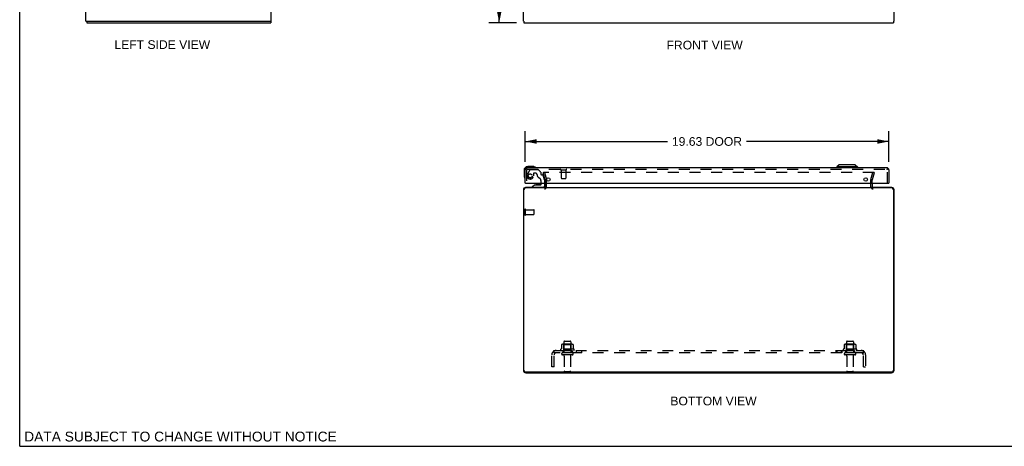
# Model space of a CAD drawing. Header units: inches. Extents: x 0 to 106, y 0 to 69.
# Tile 1 of 3: x 0 to 53, y 0 to 23. Entities that reach past the tile are written whole.
import ezdxf

# ---------------------------------------------------------------- set-up
doc = ezdxf.new("R2010")
doc.units = ezdxf.units.IN
doc.header["$LTSCALE"] = 5.84375
doc.header["$MEASUREMENT"] = 0
doc.linetypes.add('HIDDEN', pattern=[0.2, 0.1, -0.1])
doc.layers.get('0').update_dxf_attribs({"linetype": 'CONTINUOUS'})
for name, color, linetype in [('DEFAULT_2', 8, 'HIDDEN'), ('DIMENSIONS', 7, 'CONTINUOUS'), ('DOOR_ASSEMBLY', 7, 'CONTINUOUS'), ('SUBPANEL', 7, 'CONTINUOUS')]:
    doc.layers.add(name, color=color, linetype=linetype)
doc.styles.get("Standard").update_dxf_attribs({"font": 'arial.ttf'})
doc.dimstyles.new('DIMSTYLE_1', dxfattribs={"dimtxt": 0.46875, "dimasz": 0.625, "dimexe": 0.09, "dimexo": 0.07, "dimgap": 0.0375, "dimtad": 0, "dimtih": 1, "dimtoh": 1, "dimzin": 4, "dimdsep": 46, "dimtxsty": 'Standard', "dimblk": '_FILLED', "dimblk1": '_FILLED', "dimblk2": '_FILLED', "dimcen": 0.09, "dimadec": 3, "dimazin": 1, "dimtfac": 1, "dimtdec": 3, "dimtofl": 0, "dimtmove": 0, "dimatfit": 3, "dimldrblk": '_FILLED', "dimfxl": 0, "dimtolj": 1, "dimtzin": 4, "dimarcsym": 0})

# ---------------------------------------------------------------- blocks, each defined once
blk = doc.blocks.new('_FILLED')
at = {"color": 0, "linetype": 'ByBlock'}
blk.add_solid([(0, 0), (-1, 0.2), (-1, -0.2)], dxfattribs=at)
blk = doc.blocks.new('*D2')
at = {"layer": 'DIMENSIONS', "color": 2, "linetype": 'Continuous'}
for p, q in [((26.801, 46.863), (25.313, 46.863)), ((25.875, 46.863), (25.875, 35.331)), ((25.875, 22.863), (25.875, 34.394)), ((26.801, 22.863), (25.313, 22.863))]:
    blk.add_line(p, q, dxfattribs=at)
at = {"layer": 'DIMENSIONS', "color": 2, "linetype": 'Continuous', "xscale": 0.625, "yscale": 0.625, "zscale": 0.625}
for p, rotation in [((25.875, 46.863), 90), ((25.875, 22.863), 270)]:
    blk.add_blockref('_FILLED', p, dxfattribs=dict(at, rotation=rotation))
at = {"layer": 'DIMENSIONS', "color": 2, "linetype": 'Continuous', "insert": (25.875, 35.097), "char_height": 0.4688, "width": 1.63801, "attachment_point": 2, "line_spacing_factor": 0.9}
blk.add_mtext('24.00', dxfattribs=at)
blk = doc.blocks.new('*D5')
at = {"layer": 'DIMENSIONS', "color": 2, "linetype": 'Continuous'}
for p, q in [((27.27, 15.357), (27.27, 17.015)), ((46.895, 15.357), (46.895, 17.015)), ((27.27, 16.452), (34.958, 16.452)), ((46.895, 16.452), (39.208, 16.452))]:
    blk.add_line(p, q, dxfattribs=at)
at = {"layer": 'DIMENSIONS', "color": 2, "linetype": 'Continuous', "xscale": 0.625, "yscale": 0.625, "zscale": 0.625, "rotation": 180}
blk.add_blockref('_FILLED', (27.27, 16.452), dxfattribs=at)
at = {"layer": 'DIMENSIONS', "color": 2, "linetype": 'Continuous', "xscale": 0.625, "yscale": 0.625, "zscale": 0.625}
blk.add_blockref('_FILLED', (46.895, 16.452), dxfattribs=at)
at = {"layer": 'DIMENSIONS', "color": 2, "linetype": 'Continuous', "insert": (37.083, 16.687), "char_height": 0.4688, "width": 3.78137, "attachment_point": 2, "line_spacing_factor": 0.9}
blk.add_mtext('19.63 DOOR', dxfattribs=at)

msp = doc.modelspace()

# ---------------------------------------------------------------- linework, layer by layer
at = {"color": 7, "linetype": 'Continuous'}
for p, q in [((0, 0), (0, 68.75)), ((3.57, 22.938), (3.672, 22.938)), ((3.62, 22.938), (3.62, 22.863)), ((13.455, 22.938), (13.567, 22.938)), ((13.544, 22.938), (13.544, 22.863)), ((27.175, 22.938), (27.208, 22.938)), ((27.208, 22.938), (27.208, 22.863)), ((47.175, 22.938), (47.142, 22.938)), ((47.142, 22.938), (47.142, 22.863)), ((0, 0), (106.25, 0))]:
    msp.add_line(p, q, dxfattribs=at)
at = {"color": 3, "linetype": 'Continuous'}
for p, q in [((3.567, 22.938), (3.567, 46.788)), ((13.567, 22.938), (13.567, 46.788)), ((27.175, 22.938), (27.175, 46.788)), ((47.175, 22.938), (47.175, 46.788)), ((3.567, 22.938), (3.57, 22.938)), ((3.62, 22.863), (13.544, 22.863)), ((3.677, 22.938), (13.455, 22.938)), ((27.208, 22.863), (47.142, 22.863)), ((27.175, 13.851), (27.175, 4.104)), ((27.208, 4.101), (27.208, 13.865)), ((28.35, 13.945), (27.288, 13.945)), ((28.337, 13.968), (27.292, 13.968)), ((28.35, 14.01), (28.35, 14.211)), ((28.35, 13.968), (46, 13.968)), ((46, 14.211), (46, 14.01)), ((47.062, 13.945), (46, 13.945)), ((47.058, 13.968), (46.013, 13.968)), ((47.142, 13.865), (47.142, 4.101)), ((47.175, 4.104), (47.175, 13.851)), ((27.288, 4.021), (47.062, 4.021)), ((27.311, 3.968), (47.039, 3.968))]:
    msp.add_line(p, q, dxfattribs=at)
for centre, radius, start, end in [((27.292, 13.851), 0.117, 90, 180), ((27.288, 13.865), 0.08, 90, 180), ((28.308, 14.01), 0.042, 270, 360), ((46.042, 14.01), 0.042, 180, 270), ((47.058, 13.851), 0.117, 0, 90), ((47.062, 13.865), 0.08, 0, 90), ((27.311, 4.104), 0.136, 180, 270), ((27.288, 4.101), 0.08, 180, 270), ((47.039, 4.104), 0.136, 270, 360), ((47.062, 4.101), 0.08, 270, 360)]:
    msp.add_arc(centre, radius, start, end, dxfattribs=at)
at = {"layer": 'DEFAULT_2', "color": 8, "linetype": 'HIDDEN'}
for p, q in [((28.319, 14.781), (28.246, 14.761)), ((28.35, 14.375), (28.246, 14.761)), ((46.078, 14.781), (28.273, 14.781)), ((28.319, 14.781), (28.422, 14.395)), ((28.35, 14.211), (28.35, 14.369)), ((28.425, 14.01), (28.425, 14.369)), ((45.925, 14.01), (45.925, 14.369)), ((45.929, 14.395), (46.032, 14.781)), ((46, 14.211), (46, 14.369)), ((46.105, 14.761), (46.001, 14.375)), ((46.032, 14.781), (46.105, 14.761)), ((27.25, 12.501), (27.25, 12.785)), ((27.293, 12.501), (27.293, 12.785)), ((27.293, 12.767), (27.74, 12.767)), ((27.75, 12.529), (27.75, 12.757)), ((27.293, 12.519), (27.74, 12.519)), ((29.232, 5.483), (29.232, 5.265)), ((29.806, 5.504), (29.295, 5.504)), ((29.367, 5.484), (29.347, 5.504)), ((29.363, 5.638), (29.363, 5.043)), ((29.367, 5.188), (29.367, 5.484)), ((29.734, 5.484), (29.367, 5.484)), ((29.393, 5.668), (29.708, 5.668)), ((29.734, 5.484), (29.754, 5.504)), ((29.734, 5.188), (29.734, 5.484)), ((29.738, 5.638), (29.738, 5.043)), ((29.869, 5.483), (29.869, 5.265)), ((44.482, 5.483), (44.482, 5.265)), ((45.056, 5.504), (44.545, 5.504)), ((44.617, 5.484), (44.597, 5.504)), ((44.613, 5.638), (44.613, 5.043)), ((44.984, 5.484), (44.617, 5.484)), ((44.617, 5.188), (44.617, 5.484)), ((44.643, 5.668), (44.958, 5.668)), ((44.984, 5.484), (45.004, 5.504)), ((44.984, 5.188), (44.984, 5.484)), ((44.988, 5.638), (44.988, 5.043)), ((45.119, 5.483), (45.119, 5.265)), ((29.906, 5.238), (29.195, 5.238)), ((29.216, 5.168), (29.885, 5.168)), ((29.808, 5.043), (29.293, 5.043)), ((29.808, 4.933), (29.293, 4.933)), ((29.367, 5.188), (29.347, 5.168)), ((29.734, 5.188), (29.367, 5.188)), ((29.385, 4.871), (29.385, 4.073)), ((29.715, 4.871), (29.715, 4.073)), ((29.734, 5.188), (29.754, 5.168)), ((45.156, 5.238), (44.445, 5.238)), ((44.466, 5.168), (45.135, 5.168)), ((45.058, 5.043), (44.543, 5.043)), ((45.058, 4.933), (44.543, 4.933)), ((44.617, 5.188), (44.597, 5.168)), ((44.984, 5.188), (44.617, 5.188)), ((44.635, 4.871), (44.635, 4.073)), ((44.965, 4.871), (44.965, 4.073)), ((44.984, 5.188), (45.004, 5.168)), ((29.415, 4.043), (29.685, 4.043)), ((44.665, 4.043), (44.935, 4.043))]:
    msp.add_line(p, q, dxfattribs=at)
for points in [[(28.273, 14.781), (28.271, 14.781), (28.27, 14.781), (28.268, 14.78), (28.267, 14.78), (28.265, 14.779), (28.264, 14.779), (28.262, 14.778), (28.261, 14.777), (28.26, 14.776), (28.258, 14.775), (28.257, 14.773), (28.256, 14.772), (28.256, 14.771), (28.255, 14.769), (28.254, 14.768), (28.254, 14.766), (28.253, 14.765), (28.253, 14.763), (28.253, 14.762)], [(28.253, 14.762), (28.253, 14.76), (28.253, 14.758), (28.254, 14.757)], [(46.095, 14.771), (46.094, 14.772), (46.093, 14.773), (46.092, 14.775), (46.091, 14.776), (46.09, 14.777), (46.089, 14.778), (46.087, 14.779), (46.086, 14.779), (46.084, 14.78), (46.083, 14.78), (46.081, 14.781), (46.079, 14.781), (46.078, 14.781)], [(46.095, 14.771), (46.096, 14.769), (46.097, 14.768), (46.097, 14.766), (46.097, 14.765), (46.098, 14.763), (46.098, 14.762)], [(46.098, 14.762), (46.098, 14.76), (46.097, 14.758), (46.097, 14.757)], [(29.237, 5.492), (29.236, 5.491), (29.235, 5.49), (29.234, 5.489), (29.233, 5.488), (29.232, 5.486), (29.232, 5.484), (29.232, 5.483)], [(29.863, 5.492), (29.865, 5.491), (29.866, 5.49), (29.867, 5.489), (29.868, 5.488), (29.869, 5.486), (29.869, 5.484), (29.869, 5.483)], [(44.487, 5.492), (44.486, 5.491), (44.485, 5.49), (44.484, 5.489), (44.483, 5.488), (44.482, 5.486), (44.482, 5.484), (44.482, 5.483)], [(45.113, 5.492), (45.115, 5.491), (45.116, 5.49), (45.117, 5.489), (45.118, 5.488), (45.119, 5.486), (45.119, 5.484), (45.119, 5.483)], [(29.232, 5.265), (29.231, 5.264), (29.231, 5.262), (29.231, 5.261), (29.231, 5.26), (29.23, 5.26), (29.23, 5.259), (29.23, 5.259), (29.229, 5.258), (29.229, 5.258), (29.229, 5.258), (29.228, 5.257), (29.228, 5.257), (29.228, 5.257), (29.227, 5.257), (29.227, 5.256), (29.227, 5.256), (29.226, 5.256), (29.226, 5.256)], [(29.875, 5.256), (29.874, 5.256), (29.874, 5.256), (29.874, 5.256), (29.874, 5.257), (29.873, 5.257), (29.873, 5.257), (29.873, 5.257), (29.872, 5.258), (29.872, 5.258), (29.872, 5.258), (29.871, 5.259), (29.871, 5.259), (29.871, 5.26), (29.87, 5.26), (29.87, 5.261), (29.87, 5.262), (29.869, 5.264), (29.869, 5.265)], [(44.482, 5.265), (44.481, 5.264), (44.481, 5.262), (44.481, 5.261), (44.481, 5.26), (44.48, 5.26), (44.48, 5.259), (44.48, 5.259), (44.479, 5.258), (44.479, 5.258), (44.479, 5.258), (44.478, 5.257), (44.478, 5.257), (44.478, 5.257), (44.477, 5.257), (44.477, 5.256), (44.477, 5.256), (44.476, 5.256), (44.476, 5.256)], [(45.125, 5.256), (45.124, 5.256), (45.124, 5.256), (45.124, 5.256), (45.124, 5.257), (45.123, 5.257), (45.123, 5.257), (45.123, 5.257), (45.122, 5.258), (45.122, 5.258), (45.122, 5.258), (45.121, 5.259), (45.121, 5.259), (45.121, 5.26), (45.12, 5.26), (45.12, 5.261), (45.12, 5.262), (45.119, 5.264), (45.119, 5.265)]]:
    msp.add_lwpolyline(points, dxfattribs=at)
for centre, radius, start, end in [((28.325, 14.369), 0.025, 0, 15), ((28.325, 14.369), 0.1, 0, 15), ((46.025, 14.369), 0.1, 165, 180), ((46.025, 14.369), 0.025, 165, 180), ((28.308, 14.01), 0.117, 270, 360), ((46.042, 14.01), 0.117, 180, 270), ((27.272, 12.785), 0.0215, 360, 180), ((27.74, 12.757), 0.01, 360, 90), ((27.272, 12.501), 0.0215, 180, 0), ((27.74, 12.529), 0.01, 270, 0), ((29.295, 5.363), 0.141, 90, 113.95), ((29.393, 5.638), 0.03, 90, 180), ((29.708, 5.638), 0.03, 0, 90), ((29.806, 5.363), 0.141, 66.05, 90), ((44.545, 5.363), 0.141, 90, 113.95), ((44.643, 5.638), 0.03, 90, 180), ((44.958, 5.638), 0.03, 0, 90), ((45.056, 5.363), 0.141, 66.05, 90), ((29.216, 5.207), 0.0384, 124.4497, 270), ((29.55, 4.638), 0.698, 117.6814, 120.6631), ((29.293, 4.988), 0.055, 90, 270), ((29.323, 4.871), 0.0625, 0, 90), ((29.778, 4.871), 0.0625, 90, 180), ((29.808, 4.988), 0.055, 270, 90), ((29.55, 4.638), 0.698, 59.3369, 62.3186), ((29.885, 5.207), 0.0384, 270, 55.5503), ((44.466, 5.207), 0.0384, 124.4497, 270), ((44.8, 4.638), 0.698, 117.6814, 120.6631), ((44.543, 4.988), 0.055, 90, 270), ((44.573, 4.871), 0.0625, 0, 90), ((45.028, 4.871), 0.0625, 90, 180), ((45.058, 4.988), 0.055, 270, 90), ((44.8, 4.638), 0.698, 59.3369, 62.3186), ((45.135, 5.207), 0.0384, 270, 55.5503), ((29.415, 4.073), 0.03, 180, 270), ((29.685, 4.073), 0.03, 270, 360), ((44.665, 4.073), 0.03, 180, 270), ((44.935, 4.073), 0.03, 270, 360)]:
    msp.add_arc(centre, radius, start, end, dxfattribs=at)
at = {"layer": 'DOOR_ASSEMBLY', "color": 7, "linetype": 'Continuous'}
for p, q in [((27.21, 14.896), (27.21, 14.607)), ((27.7, 15.096), (27.41, 15.096)), ((27.738, 15.093), (27.7, 15.096)), ((44.212, 15.194), (44.094, 15.076)), ((45.197, 15.076), (44.094, 15.076)), ((44.094, 15.076), (44.094, 15.036)), ((45.078, 15.194), (44.212, 15.194)), ((45.078, 15.194), (45.197, 15.076)), ((45.197, 15.076), (45.197, 15.036)), ((27.21, 14.607), (27.213, 14.569)), ((27.285, 14.211), (27.27, 14.211)), ((27.82, 14.106), (27.644, 14.007)), ((27.644, 13.968), (27.644, 14.007)), ((27.82, 14.106), (28.097, 14.106)), ((27.979, 14.123), (27.909, 14.123)), ((28.049, 14.123), (27.979, 14.123)), ((28.128, 14.137), (28.128, 14.211)), ((28.313, 14.211), (28.313, 14.047)), ((46.88, 14.211), (46.895, 14.211))]:
    msp.add_line(p, q, dxfattribs=at)
at = {"layer": 'DOOR_ASSEMBLY', "color": 3, "linetype": 'Continuous'}
for p, q in [((27.27, 14.211), (27.27, 14.919)), ((46.778, 15.036), (27.387, 15.036)), ((46.895, 14.919), (46.895, 14.211)), ((27.285, 14.211), (46.88, 14.211))]:
    msp.add_line(p, q, dxfattribs=at)
at = {"layer": 'DOOR_ASSEMBLY', "color": 8, "linetype": 'HIDDEN'}
for p, q in [((27.345, 14.919), (27.345, 14.211)), ((27.387, 14.961), (46.778, 14.961)), ((27.531, 14.917), (27.396, 14.684)), ((27.557, 14.932), (27.969, 14.932)), ((28.106, 14.808), (27.99, 14.923)), ((29.203, 14.918), (29.487, 14.918)), ((29.221, 14.918), (29.221, 14.471)), ((29.469, 14.918), (29.469, 14.471)), ((46.82, 14.211), (46.82, 14.919)), ((27.717, 14.731), (27.717, 14.598)), ((27.827, 14.747), (27.733, 14.747)), ((28.111, 14.794), (28.111, 14.716)), ((28.17, 14.657), (28.215, 14.657)), ((28.313, 14.378), (28.245, 14.634)), ((28.313, 14.378), (28.313, 14.211)), ((29.231, 14.461), (29.459, 14.461)), ((28.234, 13.968), (27.644, 13.968)), ((28.128, 14.211), (28.128, 14.321))]:
    msp.add_line(p, q, dxfattribs=at)
msp.add_circle((27.545, 14.598), 0.103, dxfattribs=at)
at = {"layer": 'DOOR_ASSEMBLY', "color": 3, "linetype": 'Continuous'}
for centre in [(28.52, 14.399), (45.645, 14.399)]:
    msp.add_circle(centre, 0.094, dxfattribs=at)
at = {"layer": 'DOOR_ASSEMBLY', "color": 7, "linetype": 'Continuous'}
for centre, radius, start, end in [((27.41, 14.896), 0.2, 90, 180), ((27.7, 14.846), 0.25, 59.1101, 90), ((27.82, 15.051), 0.015, 270, 353.6204), ((27.82, 15.048), 0.015, 6.3796, 59.1101), ((27.46, 14.607), 0.25, 180, 210.8899), ((27.259, 14.486), 0.015, 210.8899, 263.6204), ((27.255, 14.486), 0.015, 276.3796, 360), ((27.909, 14.033), 0.09, 90, 125.1877), ((28.049, 14.033), 0.09, 55.0768, 90), ((28.097, 14.137), 0.031, 270, 360), ((28.234, 14.047), 0.079, 270, 360)]:
    msp.add_arc(centre, radius, start, end, dxfattribs=at)
at = {"layer": 'DOOR_ASSEMBLY', "color": 3, "linetype": 'Continuous'}
for centre, start, end in [((27.387, 14.919), 90, 180), ((46.778, 14.919), 0, 90)]:
    msp.add_arc(centre, 0.117, start, end, dxfattribs=at)
at = {"layer": 'DOOR_ASSEMBLY', "color": 8, "linetype": 'HIDDEN'}
for centre, radius, start, end in [((27.387, 14.919), 0.042, 90, 180), ((27.557, 14.902), 0.03, 90, 150), ((27.969, 14.902), 0.03, 45, 90), ((29.203, 14.94), 0.0215, 90, 270), ((29.487, 14.94), 0.0215, 270, 90), ((46.778, 14.919), 0.042, 0, 90), ((27.545, 14.598), 0.172, 150, 360), ((27.733, 14.731), 0.016, 90, 180), ((27.827, 14.657), 0.09, 0, 90), ((28.102, 14.657), 0.185, 180, 244.2582), ((27.94, 14.321), 0.188, 0, 64.2582), ((28.091, 14.794), 0.02, 0, 45), ((28.17, 14.716), 0.059, 180, 270), ((28.215, 14.626), 0.031, 15, 90), ((29.231, 14.471), 0.01, 180, 270), ((29.459, 14.471), 0.01, 270, 360)]:
    msp.add_arc(centre, radius, start, end, dxfattribs=at)
at = {"layer": 'SUBPANEL', "color": 8, "linetype": 'HIDDEN'}
for p, q in [((28.707, 4.293), (28.707, 4.931)), ((28.793, 5.114), (28.873, 5.018)), ((28.832, 5.043), (28.832, 5.168)), ((28.832, 5.168), (45.519, 5.168)), ((45.519, 5.043), (28.832, 5.043)), ((28.832, 4.293), (28.832, 4.931)), ((28.834, 5.089), (28.834, 5.09)), ((28.835, 5.087), (28.834, 5.089)), ((28.835, 5.086), (28.835, 5.087)), ((28.835, 5.084), (28.835, 5.086)), ((28.836, 5.083), (28.835, 5.084)), ((28.836, 5.082), (28.836, 5.083)), ((28.837, 5.08), (28.836, 5.082)), ((28.837, 5.079), (28.837, 5.08)), ((28.838, 5.077), (28.837, 5.079)), ((28.838, 5.076), (28.838, 5.077)), ((28.839, 5.075), (28.838, 5.076)), ((28.839, 5.073), (28.839, 5.075)), ((28.84, 5.072), (28.839, 5.073)), ((28.84, 5.07), (28.84, 5.072)), ((28.841, 5.068), (28.84, 5.07)), ((28.841, 5.067), (28.841, 5.068)), ((28.842, 5.065), (28.841, 5.067)), ((28.843, 5.063), (28.842, 5.065)), ((28.859, 5.025), (28.854, 5.03)), ((29.3, 5.168), (29.3, 5.043)), ((29.8, 5.168), (29.8, 5.043)), ((30.029, 5.168), (30.029, 5.043)), ((30.31, 5.168), (30.31, 5.043)), ((44.041, 5.168), (44.041, 5.043)), ((44.08, 5.168), (44.08, 5.043)), ((44.322, 5.168), (44.322, 5.043)), ((44.361, 5.168), (44.361, 5.043)), ((44.55, 5.168), (44.55, 5.043)), ((45.05, 5.168), (45.05, 5.043)), ((45.558, 5.114), (45.478, 5.018)), ((45.499, 5.043), (45.499, 5.043)), ((45.504, 5.054), (45.503, 5.052)), ((45.503, 5.052), (45.503, 5.051)), ((45.505, 5.055), (45.504, 5.054)), ((45.506, 5.058), (45.505, 5.056)), ((45.505, 5.056), (45.505, 5.055)), ((45.507, 5.059), (45.506, 5.058)), ((45.507, 5.061), (45.507, 5.059)), ((45.511, 5.07), (45.51, 5.069)), ((45.512, 5.074), (45.511, 5.072)), ((45.511, 5.072), (45.511, 5.07)), ((45.513, 5.075), (45.512, 5.074)), ((45.514, 5.078), (45.513, 5.077)), ((45.513, 5.077), (45.513, 5.075)), ((45.515, 5.083), (45.514, 5.081)), ((45.514, 5.081), (45.514, 5.08)), ((45.514, 5.08), (45.514, 5.078)), ((45.516, 5.086), (45.515, 5.084)), ((45.515, 5.084), (45.515, 5.083)), ((45.517, 5.09), (45.516, 5.088)), ((45.516, 5.088), (45.516, 5.087)), ((45.516, 5.087), (45.516, 5.086)), ((45.518, 5.093), (45.517, 5.092)), ((45.517, 5.092), (45.517, 5.091)), ((45.517, 5.091), (45.517, 5.09)), ((45.518, 5.095), (45.518, 5.094)), ((45.518, 5.094), (45.518, 5.093)), ((45.519, 5.043), (45.519, 5.168)), ((45.519, 4.293), (45.519, 4.931)), ((45.644, 4.931), (45.644, 4.293)), ((28.832, 4.293), (28.707, 4.293)), ((45.519, 4.293), (45.644, 4.293))]:
    msp.add_line(p, q, dxfattribs=at)
for points in [[(28.793, 5.114), (28.795, 5.116), (28.797, 5.118), (28.798, 5.12), (28.8, 5.122), (28.802, 5.125), (28.803, 5.127), (28.805, 5.13), (28.806, 5.134), (28.808, 5.137), (28.809, 5.14)], [(28.809, 5.14), (28.812, 5.146), (28.813, 5.149), (28.814, 5.152), (28.816, 5.154), (28.817, 5.157), (28.819, 5.159), (28.82, 5.162), (28.822, 5.164), (28.823, 5.165), (28.825, 5.166), (28.827, 5.167), (28.828, 5.168), (28.829, 5.168), (28.831, 5.168), (28.832, 5.168)], [(28.834, 5.09), (28.834, 5.091), (28.834, 5.092), (28.833, 5.092), (28.833, 5.093), (28.833, 5.094), (28.833, 5.094), (28.833, 5.095), (28.833, 5.096), (28.833, 5.096), (28.833, 5.097), (28.832, 5.097), (28.832, 5.098), (28.832, 5.099), (28.832, 5.099), (28.832, 5.1), (28.832, 5.1), (28.832, 5.101), (28.832, 5.101), (28.832, 5.101), (28.832, 5.102), (28.832, 5.102), (28.832, 5.102), (28.832, 5.103)], [(28.832, 5.103), (28.832, 5.103), (28.832, 5.103), (28.832, 5.103), (28.832, 5.103), (28.832, 5.103), (28.832, 5.103), (28.832, 5.102), (28.832, 5.102), (28.832, 5.102), (28.832, 5.101), (28.832, 5.101), (28.832, 5.101), (28.832, 5.1), (28.832, 5.1)], [(28.854, 5.03), (28.852, 5.031), (28.85, 5.033), (28.849, 5.035), (28.847, 5.036), (28.845, 5.038), (28.843, 5.039), (28.841, 5.04), (28.839, 5.041), (28.837, 5.042), (28.836, 5.043), (28.834, 5.043), (28.833, 5.043), (28.832, 5.043)], [(28.855, 5.039), (28.855, 5.039), (28.855, 5.039), (28.855, 5.039), (28.855, 5.039), (28.854, 5.04), (28.854, 5.04), (28.854, 5.04), (28.854, 5.04), (28.854, 5.041), (28.853, 5.041), (28.853, 5.042), (28.853, 5.042), (28.853, 5.042), (28.852, 5.043), (28.852, 5.043), (28.852, 5.044), (28.851, 5.045), (28.851, 5.045), (28.851, 5.046), (28.851, 5.046), (28.85, 5.047), (28.85, 5.048), (28.85, 5.048), (28.849, 5.049), (28.849, 5.049), (28.849, 5.05), (28.848, 5.051), (28.848, 5.052), (28.848, 5.052), (28.847, 5.053), (28.847, 5.054), (28.846, 5.055), (28.846, 5.055), (28.846, 5.056), (28.845, 5.057), (28.845, 5.058), (28.845, 5.058), (28.844, 5.059), (28.844, 5.06), (28.844, 5.061), (28.843, 5.062), (28.843, 5.063), (28.843, 5.063)], [(28.852, 5.043), (28.852, 5.042), (28.852, 5.042), (28.853, 5.042), (28.853, 5.041), (28.853, 5.041), (28.854, 5.041), (28.854, 5.04), (28.854, 5.04), (28.854, 5.04), (28.854, 5.04), (28.854, 5.039), (28.855, 5.039)], [(28.873, 5.018), (28.872, 5.017), (28.871, 5.017), (28.871, 5.017), (28.87, 5.017), (28.869, 5.017), (28.869, 5.018), (28.868, 5.018), (28.867, 5.019), (28.866, 5.02), (28.865, 5.02), (28.863, 5.022), (28.862, 5.023), (28.86, 5.024), (28.859, 5.025)], [(45.478, 5.018), (45.479, 5.017), (45.479, 5.017), (45.48, 5.017), (45.481, 5.017), (45.481, 5.017), (45.482, 5.018), (45.483, 5.018), (45.484, 5.019), (45.485, 5.02), (45.486, 5.02), (45.488, 5.022), (45.489, 5.023), (45.49, 5.024), (45.492, 5.025), (45.495, 5.028)], [(45.495, 5.028), (45.497, 5.03), (45.499, 5.031), (45.5, 5.033), (45.502, 5.035), (45.504, 5.036), (45.506, 5.038), (45.508, 5.039), (45.51, 5.04), (45.512, 5.041), (45.514, 5.042), (45.515, 5.043), (45.517, 5.043), (45.518, 5.043), (45.519, 5.043)], [(45.503, 5.051), (45.502, 5.05), (45.502, 5.049), (45.501, 5.048), (45.501, 5.048), (45.501, 5.047), (45.5, 5.047), (45.5, 5.046), (45.5, 5.046), (45.5, 5.045), (45.499, 5.044), (45.499, 5.044), (45.499, 5.043), (45.498, 5.043), (45.498, 5.043), (45.498, 5.042), (45.498, 5.042), (45.497, 5.041), (45.497, 5.041), (45.497, 5.041), (45.497, 5.04), (45.497, 5.04), (45.496, 5.04), (45.496, 5.039), (45.496, 5.039)], [(45.496, 5.039), (45.496, 5.039), (45.496, 5.039), (45.496, 5.039), (45.496, 5.039), (45.496, 5.039), (45.496, 5.04), (45.497, 5.04), (45.497, 5.04), (45.497, 5.04), (45.497, 5.041), (45.497, 5.041), (45.498, 5.041), (45.498, 5.042), (45.498, 5.042), (45.499, 5.042), (45.499, 5.043)], [(45.51, 5.069), (45.51, 5.067), (45.509, 5.066), (45.509, 5.065), (45.509, 5.064), (45.508, 5.064), (45.508, 5.063), (45.508, 5.062), (45.507, 5.061)], [(45.519, 5.103), (45.519, 5.103), (45.519, 5.103), (45.519, 5.103), (45.519, 5.102), (45.519, 5.102), (45.519, 5.102), (45.519, 5.102), (45.519, 5.101), (45.519, 5.101), (45.519, 5.1), (45.519, 5.1), (45.519, 5.099), (45.519, 5.099), (45.519, 5.099), (45.519, 5.098), (45.518, 5.098), (45.518, 5.097), (45.518, 5.097), (45.518, 5.096), (45.518, 5.095)], [(45.539, 5.146), (45.538, 5.149), (45.537, 5.152), (45.535, 5.154), (45.534, 5.157), (45.532, 5.159), (45.531, 5.162), (45.529, 5.164), (45.527, 5.165), (45.526, 5.166), (45.524, 5.167), (45.523, 5.168), (45.521, 5.168), (45.52, 5.168), (45.519, 5.168)], [(45.519, 5.1), (45.519, 5.1), (45.519, 5.101), (45.519, 5.101), (45.519, 5.102), (45.519, 5.102), (45.519, 5.102), (45.519, 5.102), (45.519, 5.103), (45.519, 5.103), (45.519, 5.103), (45.519, 5.103)], [(45.558, 5.114), (45.556, 5.116), (45.554, 5.118), (45.553, 5.12), (45.551, 5.122), (45.549, 5.125), (45.548, 5.127), (45.546, 5.13), (45.545, 5.134), (45.543, 5.137), (45.542, 5.14), (45.539, 5.146)]]:
    msp.add_lwpolyline(points, dxfattribs=at)
for centre, radius, start, end in [((28.944, 4.931), 0.237, 90, 180), ((28.944, 4.931), 0.112, 90, 180), ((45.407, 4.931), 0.237, 0, 90), ((45.407, 4.931), 0.112, 0, 90)]:
    msp.add_arc(centre, radius, start, end, dxfattribs=at)

# ---------------------------------------------------------------- texts
at = {"layer": 'DIMENSIONS', "color": 2, "linetype": 'Continuous', "attachment_point": 2, "line_spacing_factor": 0.9}
for s, insert, char_height, width in [('LEFT SIDE VIEW', (7.695, 21.915), 0.46875, 5.15451), ('FRONT VIEW', (36.956, 21.889), 0.4688, 4.102), ('BOTTOM VIEW', (37.435, 2.679), 0.46875, 4.64568), ('DATA SUBJECT TO CHANGE WITHOUT NOTICE', (8.675, 0.792), 0.53125, 16.83016)]:
    msp.add_mtext(s, dxfattribs=dict(at, insert=insert, char_height=char_height, width=width))

# ---------------------------------------------------------------- dimensions: what is measured, and where the dimension line sits
at = {"layer": 'DIMENSIONS', "color": 2, "linetype": 'Continuous'}
dim = msp.add_linear_dim(base=(25.875, 22.863), p1=(26.871, 46.863), p2=(26.871, 22.863), angle=270, dimstyle='DIMSTYLE_1', dxfattribs=at)
dim.commit()
dim.dimension.update_dxf_attribs({"geometry": '*D2', "text_midpoint": (25.869, 34.86), "dimtype": 160})
dim = msp.add_linear_dim(base=(46.895398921, 16.452131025), p1=(27.270398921, 15.286725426), p2=(46.895398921, 15.286725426), text='<> DOOR', dimstyle='DIMSTYLE_1', dxfattribs=at)
dim.commit()
dim.dimension.update_dxf_attribs({"geometry": '*D5', "text_midpoint": (37.082898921, 16.452131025), "dimtype": 160})

doc.saveas('drawing.dxf')
